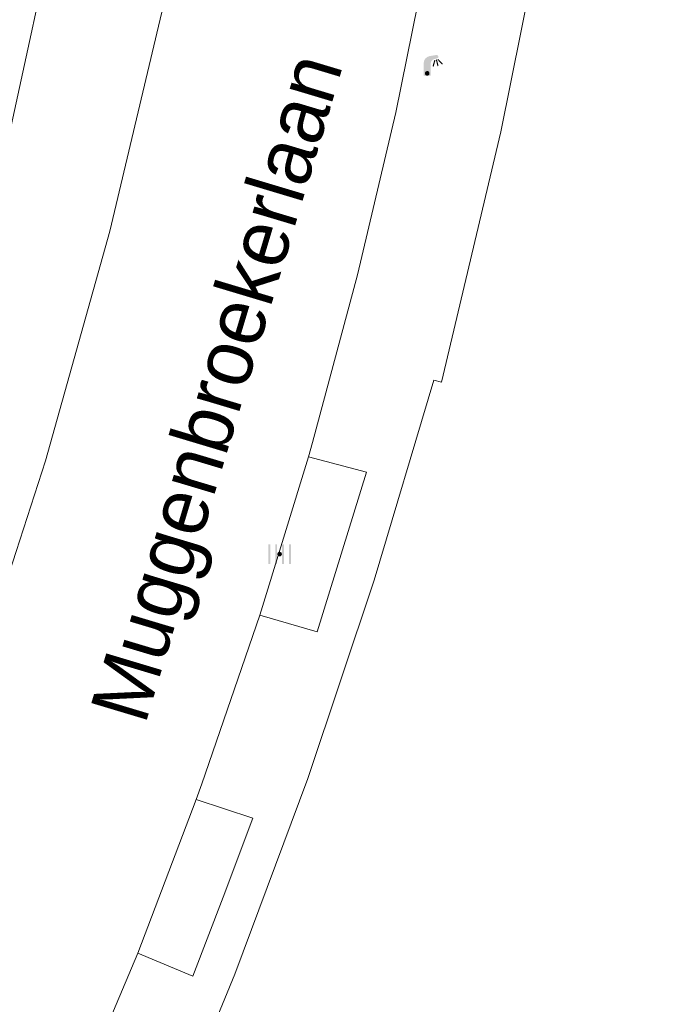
# Model space of a CAD drawing. Header units: metres. Extents: x 197457 to 198138, y 353986 to 354984.
# Tile 19 of 217: x 197497 to 197511, y 354520 to 354541. Entities that reach past the tile are written whole.
import ezdxf
from ezdxf.enums import TextEntityAlignment as Align

# ---------------------------------------------------------------- set-up
doc = ezdxf.new("R2010")
doc.units = ezdxf.units.M
doc.header["$MEASUREMENT"] = 0
doc.layers.add('kant verharding', color=7, linetype='Continuous', lineweight=0)
doc.layers.add('openbare ruimte label tekst', color=7, linetype='Continuous', lineweight=0)
doc.layers.add('kolk', color=7, linetype='Continuous', lineweight=0, true_color=0x104b6e)
doc.layers.add('lichtmast', color=7, linetype='Continuous', lineweight=0, true_color=0x104b6e)
doc.styles.add('Style-WORKING', font='WORKING.shx')

# ---------------------------------------------------------------- blocks, each defined once
blk = doc.blocks.new('kolk')
at = {"layer": 'kolk', "linetype": 'Continuous', "lineweight": 0, "true_color": 0xbd2877}
for points in [[(-0.489, -0.425), (-0.489, 0), (-0.489, 0.425), (-0.404, 0.425), (-0.404, 0), (-0.404, -0.425)], [(-0.191, -0.425), (-0.191, 0), (-0.191, 0.425), (-0.106, 0.425), (-0.106, 0), (-0.106, -0.425)], [(0.106, -0.425), (0.106, 0), (0.106, 0.425), (0.191, 0.425), (0.191, 0), (0.191, -0.425)], [(0.404, -0.425), (0.404, 0), (0.404, 0.425), (0.489, 0.425), (0.489, 0), (0.489, -0.425)]]:
    blk.add_hatch(color=232, dxfattribs=at).paths.add_polyline_path(points)
at = {"layer": 'kolk', "linetype": 'Continuous', "lineweight": 0, "true_color": 0x681648}
blk.add_hatch(color=219, dxfattribs=at).paths.add_polyline_path([(0.1, 0, 1), (-0.1, 0, 1)])
blk = doc.blocks.new('lichtmast')
at = {"layer": 'lichtmast', "linetype": 'Continuous', "lineweight": 0, "true_color": 0xbd2877}
for points in [[(0.15, 0.419, -0.344151), (0.301, 0.613), (0.428, 0.645, 0.960861), (0.398, 0.791), (0.101, 0.742, 0.366629), (-0.15, 0.446), (-0.15, -0.1), (0, -0.1, -0.414214), (-0.1, 0, -1), (0.1, 0, -0.414214), (0, -0.1), (0.15, -0.1)], [(0.351, 0.55, 1), (0.303, 0.564), (0.234, 0.323, 1), (0.283, 0.31)], [(0.424, 0.581, 1), (0.376, 0.569), (0.436, 0.326, 1), (0.485, 0.339)], [(0.489, 0.61, 1), (0.453, 0.575), (0.626, 0.396, 1), (0.662, 0.43)]]:
    blk.add_hatch(color=232, dxfattribs=at).paths.add_polyline_path(points)
at = {"layer": 'lichtmast', "linetype": 'Continuous', "lineweight": 0, "true_color": 0x681648}
blk.add_hatch(color=219, dxfattribs=at).paths.add_polyline_path([(-0.1, 0, 1), (0.1, 0, 1)])

msp = doc.modelspace()

# ---------------------------------------------------------------- linework, layer by layer
at = {"layer": 'kant verharding', "linetype": 'Continuous', "lineweight": 0}
for p, q in [((197503.681, 354531.399), (197502.632, 354527.983)), ((197501.266, 354524.011), (197500.002, 354520.694))]:
    msp.add_line(p, q, dxfattribs=at)
at = {"layer": 'kant verharding', "linetype": 'Continuous', "lineweight": 0, "flags": 128}
for points in [[(197495.572, 354532.228), (197497.128, 354537.874), (197498.37, 354543.597), (197501.791, 354562.196)], [(197513.66, 354562.154), (197512.503, 354561.595), (197509.234, 354543.805), (197508.925, 354543.841), (197507.834, 354538.404), (197506.554, 354533.009), (197506.388, 354533.051), (197505.102, 354528.736), (197503.671, 354524.463), (197502.097, 354520.241), (197500.384, 354516.077)], [(197508.952, 354556.852), (197508.263, 354553.015), (197506.278, 354542.342), (197505.566, 354538.819), (197504.743, 354535.321), (197503.77, 354531.708), (197503.681, 354531.399)], [(197496.427, 354526.425), (197498.017, 354531.31), (197499.404, 354536.261), (197500.585, 354541.265), (197501.557, 354546.309), (197501.612, 354546.345)], [(197503.681, 354531.399), (197504.937, 354531.067), (197503.868, 354527.62), (197502.632, 354527.983)], [(197502.632, 354527.983), (197501.387, 354524.344), (197501.266, 354524.011)], [(197501.266, 354524.011), (197502.486, 354523.608), (197501.844, 354521.902), (197501.193, 354520.201), (197500.002, 354520.694)], [(197500.002, 354520.694), (197498.41, 354516.914), (197496.73, 354513.277), (197494.688, 354509.257), (197493.619, 354507.273), (197492.529, 354505.299), (197490.528, 354501.823), (197489.496, 354500.103), (197488.446, 354498.395), (197486.161, 354494.827), (197484.99, 354493.062), (197483.808, 354491.305), (197483.088, 354490.253), (197482.359, 354489.208), (197480.875, 354487.124)]]:
    msp.add_lwpolyline(points, dxfattribs=at)

# ---------------------------------------------------------------- block references
at = {"layer": 'kolk', "linetype": 'Continuous', "lineweight": 0, "xscale": 0.5, "yscale": 0.5}
msp.add_blockref('kolk', (197503.062, 354529.299), dxfattribs=at)
at = {"layer": 'lichtmast', "linetype": 'Continuous', "lineweight": 0, "xscale": 0.5, "yscale": 0.5}
msp.add_blockref('lichtmast', (197506.244, 354539.665), dxfattribs=at)

# ---------------------------------------------------------------- texts
at = {"layer": 'openbare ruimte label tekst', "linetype": 'Continuous', "lineweight": 0, "style": 'Style-WORKING'}
msp.add_text('Muggenbroekerlaan', height=1.25, rotation=73.3, dxfattribs=at).set_placement((197501.698, 354532.897), align=Align.MIDDLE_CENTER)

doc.saveas('drawing.dxf')
